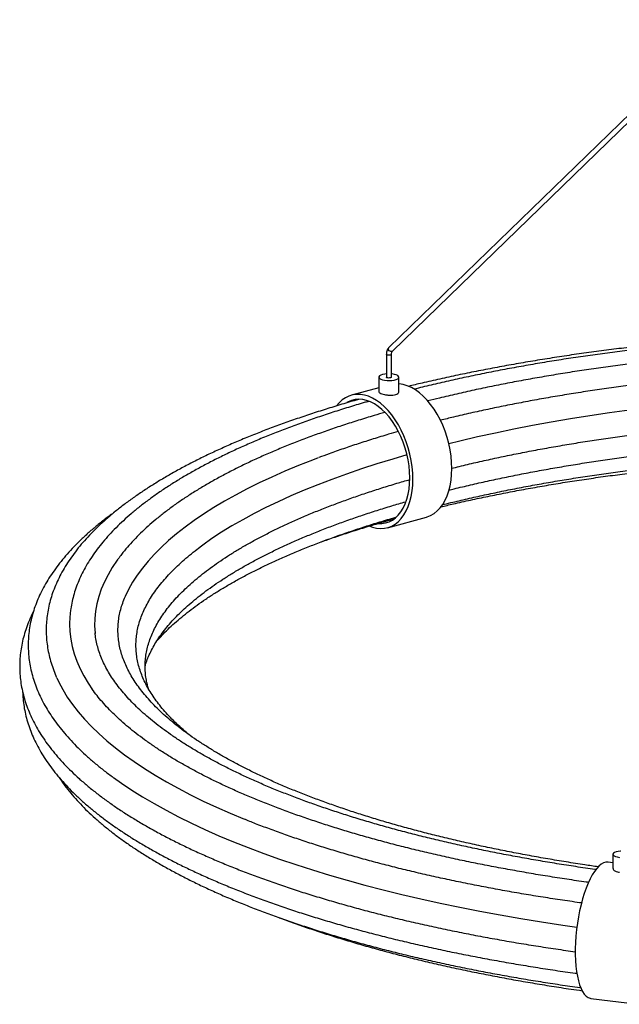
# Paper-space layout '_Dimétrica' of a CAD drawing. Header units: inches. Extents: x -21.2 to 21.2, y -8 to 47.8.
# Tile 1 of 4: x -21.2 to -7, y -7.8 to 15.3. Entities that reach past the tile are written whole.
import ezdxf

# ---------------------------------------------------------------- set-up
doc = ezdxf.new("R2010")
doc.units = ezdxf.units.IN
doc.header["$MEASUREMENT"] = 0

psp = doc.layouts.new('_Dimétrica')

# ---------------------------------------------------------------- linework, layer by layer
at = {"color": 7, "linetype": 'Continuous', "lineweight": 25}
for p, q in [((-3.695, 16.141), (-12.468, 7.629)), ((-12.386, 7.545), (-3.606, 16.062)), ((-12.526, 7.467), (-12.526, 6.934)), ((-12.408, 6.934), (-12.408, 7.467)), ((-12.703, 6.934), (-12.703, 6.593)), ((-12.231, 6.593), (-12.231, 6.934)), ((-12.703, 6.687), (-13.349, 6.511)), ((-12.499, 3.396), (-11.585, 3.645)), ((-7.196, -4.282), (-7.196, -4.618)), ((-7.196, -4.481), (-7.31, -4.467)), ((-7.714, -7.67), (-6.609, -7.809))]:
    psp.add_line(p, q, dxfattribs=at)
at = {"color": 7, "linetype": 'Continuous', "lineweight": 25, "flags": 128}
for points in [[(-12.429, 7.452), (-12.45, 7.448), (-12.473, 7.448), (-12.495, 7.45), (-12.513, 7.455), (-12.523, 7.461), (-12.526, 7.467)], [(-12.401, 7.536), (-12.421, 7.535), (-12.441, 7.542), (-12.459, 7.556), (-12.473, 7.575), (-12.479, 7.595), (-12.477, 7.614), (-12.468, 7.629)], [(-12.408, 7.467), (-12.408, 7.465), (-12.415, 7.458), (-12.429, 7.452)], [(-12.386, 7.545), (-12.386, 7.544), (-12.401, 7.536)], [(-12.616, 6.995), (-12.657, 6.981), (-12.686, 6.963), (-12.701, 6.944), (-12.701, 6.925), (-12.687, 6.905), (-12.659, 6.888), (-12.618, 6.874), (-12.569, 6.863), (-12.512, 6.857), (-12.453, 6.855), (-12.395, 6.859), (-12.341, 6.867), (-12.296, 6.88), (-12.26, 6.896), (-12.238, 6.914), (-12.231, 6.934), (-12.238, 6.953), (-12.259, 6.972), (-12.294, 6.988), (-12.339, 7), (-12.393, 7.009), (-12.408, 7.01)], [(-12.526, 7.01), (-12.566, 7.005), (-12.616, 6.995)], [(-12.429, 6.919), (-12.45, 6.915), (-12.473, 6.914), (-12.495, 6.917), (-12.513, 6.921), (-12.523, 6.928), (-12.526, 6.934)], [(-12.408, 6.934), (-12.408, 6.932), (-12.415, 6.925), (-12.429, 6.919)], [(-10.988, 4.786), (-10.992, 4.931), (-11.005, 5.077), (-11.028, 5.225), (-11.059, 5.373), (-11.098, 5.519), (-11.145, 5.662), (-11.2, 5.802), (-11.262, 5.936), (-11.331, 6.063), (-11.405, 6.183), (-11.485, 6.295), (-11.569, 6.397), (-11.658, 6.488), (-11.749, 6.568), (-11.843, 6.636), (-11.938, 6.692), (-12.034, 6.734), (-12.129, 6.763), (-12.224, 6.778), (-12.231, 6.779)], [(-10.988, 4.786), (-10.992, 4.931), (-11.005, 5.077), (-11.028, 5.225), (-11.059, 5.373), (-11.098, 5.519), (-11.145, 5.662), (-11.2, 5.802), (-11.262, 5.936), (-11.331, 6.063), (-11.405, 6.183), (-11.485, 6.295), (-11.569, 6.397), (-11.658, 6.488), (-11.749, 6.568), (-11.843, 6.636), (-11.938, 6.692), (-12.034, 6.734), (-12.129, 6.763), (-12.224, 6.778), (-12.231, 6.779)], [(-11.902, 4.537), (-11.906, 4.681), (-11.92, 4.828), (-11.942, 4.976), (-11.973, 5.124), (-12.012, 5.27), (-12.059, 5.413), (-12.114, 5.552), (-12.176, 5.686), (-12.245, 5.814), (-12.319, 5.934), (-12.399, 6.045), (-12.483, 6.147), (-12.572, 6.239), (-12.663, 6.319), (-12.757, 6.387), (-12.852, 6.442), (-12.948, 6.485), (-13.043, 6.513), (-13.138, 6.529), (-13.231, 6.53), (-13.321, 6.518), (-13.407, 6.491), (-13.489, 6.452), (-13.567, 6.399), (-13.638, 6.333), (-13.699, 6.262)], [(-11.902, 4.537), (-11.906, 4.681), (-11.92, 4.828), (-11.942, 4.976), (-11.973, 5.124), (-12.012, 5.27), (-12.059, 5.413), (-12.114, 5.552), (-12.176, 5.686), (-12.245, 5.814), (-12.319, 5.934), (-12.399, 6.045), (-12.483, 6.147), (-12.572, 6.239), (-12.663, 6.319), (-12.757, 6.387), (-12.852, 6.442), (-12.948, 6.485), (-13.043, 6.513), (-13.138, 6.529), (-13.231, 6.53), (-13.321, 6.518), (-13.407, 6.491), (-13.489, 6.452), (-13.567, 6.399), (-13.638, 6.333), (-13.699, 6.262)], [(-11.976, 4.567), (-11.981, 4.705), (-11.994, 4.846), (-12.016, 4.987), (-12.046, 5.128), (-12.085, 5.267), (-12.131, 5.404), (-12.185, 5.536), (-12.246, 5.662), (-12.313, 5.783), (-12.386, 5.895), (-12.463, 5.999), (-12.545, 6.092), (-12.631, 6.176), (-12.719, 6.247), (-12.81, 6.307), (-12.901, 6.354), (-12.993, 6.388), (-13.083, 6.409), (-13.173, 6.416), (-13.26, 6.409), (-13.344, 6.389), (-13.424, 6.355), (-13.459, 6.335)], [(-11.976, 4.567), (-11.981, 4.705), (-11.994, 4.846), (-12.016, 4.987), (-12.046, 5.128), (-12.085, 5.267), (-12.131, 5.404), (-12.185, 5.536), (-12.246, 5.662), (-12.313, 5.783), (-12.386, 5.895), (-12.463, 5.999), (-12.545, 6.092), (-12.631, 6.176), (-12.719, 6.247), (-12.81, 6.307), (-12.901, 6.354), (-12.993, 6.388), (-13.083, 6.409), (-13.173, 6.416), (-13.26, 6.409), (-13.344, 6.389), (-13.424, 6.355), (-13.459, 6.335)], [(-4.311, 6.42), (-4.399, 6.413), (-4.889, 6.371), (-5.375, 6.324), (-5.858, 6.273), (-6.336, 6.217), (-6.809, 6.158), (-7.277, 6.093), (-7.74, 6.025), (-8.197, 5.952), (-8.648, 5.876), (-9.093, 5.795), (-9.531, 5.71), (-9.961, 5.621), (-10.384, 5.529), (-10.8, 5.432), (-11.058, 5.369)], [(-12.042, 5.108), (-12.378, 5.01), (-12.75, 4.895), (-13.113, 4.778), (-13.465, 4.657), (-13.808, 4.532), (-14.141, 4.405), (-14.463, 4.275), (-14.774, 4.142), (-15.074, 4.006), (-15.363, 3.867), (-15.64, 3.726), (-15.906, 3.582), (-16.16, 3.436), (-16.402, 3.288), (-16.631, 3.138), (-16.848, 2.985), (-16.941, 2.917)], [(-14.128, 5.038), (-14.266, 4.986), (-14.595, 4.855), (-14.914, 4.722), (-15.221, 4.586), (-15.518, 4.447), (-15.803, 4.306), (-16.076, 4.162), (-16.338, 4.016), (-16.587, 3.867), (-16.825, 3.716), (-17.05, 3.563), (-17.262, 3.408), (-17.462, 3.252), (-17.649, 3.093), (-17.824, 2.933), (-17.985, 2.771), (-18.133, 2.608), (-18.267, 2.444), (-18.388, 2.279), (-18.496, 2.112), (-18.59, 1.945), (-18.671, 1.776), (-18.678, 1.76)], [(-11.585, 3.645), (-11.569, 3.65), (-11.485, 3.683), (-11.405, 3.729), (-11.331, 3.789), (-11.262, 3.86), (-11.2, 3.944), (-11.145, 4.039), (-11.098, 4.144), (-11.059, 4.258), (-11.028, 4.38), (-11.005, 4.51), (-10.992, 4.646), (-10.988, 4.786)], [(-11.585, 3.645), (-11.569, 3.65), (-11.485, 3.683), (-11.405, 3.729), (-11.331, 3.789), (-11.262, 3.86), (-11.2, 3.944), (-11.145, 4.039), (-11.098, 4.144), (-11.059, 4.258), (-11.028, 4.38), (-11.005, 4.51), (-10.992, 4.646), (-10.988, 4.786)], [(-12.918, 3.429), (-12.852, 3.406), (-12.757, 3.384), (-12.663, 3.376), (-12.572, 3.381), (-12.483, 3.401), (-12.399, 3.434), (-12.319, 3.48), (-12.245, 3.539), (-12.176, 3.611), (-12.114, 3.695), (-12.059, 3.789), (-12.012, 3.894), (-11.973, 4.008), (-11.942, 4.131), (-11.92, 4.261), (-11.906, 4.396), (-11.902, 4.537)], [(-12.918, 3.429), (-12.852, 3.406), (-12.757, 3.384), (-12.663, 3.376), (-12.572, 3.381), (-12.483, 3.401), (-12.399, 3.434), (-12.319, 3.48), (-12.245, 3.539), (-12.176, 3.611), (-12.114, 3.695), (-12.059, 3.789), (-12.012, 3.894), (-11.973, 4.008), (-11.942, 4.131), (-11.92, 4.261), (-11.906, 4.396), (-11.902, 4.537)], [(-12.709, 3.492), (-12.631, 3.493), (-12.545, 3.506), (-12.463, 3.533), (-12.386, 3.573), (-12.313, 3.626), (-12.246, 3.692), (-12.185, 3.769), (-12.131, 3.858), (-12.085, 3.956), (-12.046, 4.064), (-12.016, 4.18), (-11.994, 4.304), (-11.981, 4.433), (-11.976, 4.567)], [(-12.709, 3.492), (-12.631, 3.493), (-12.545, 3.506), (-12.463, 3.533), (-12.386, 3.573), (-12.313, 3.626), (-12.246, 3.692), (-12.185, 3.769), (-12.131, 3.858), (-12.085, 3.956), (-12.046, 4.064), (-12.016, 4.18), (-11.994, 4.304), (-11.981, 4.433), (-11.976, 4.567)], [(-18.843, 2.653), (-18.86, 2.629), (-18.974, 2.46), (-19.074, 2.291), (-19.16, 2.12), (-19.233, 1.949), (-19.292, 1.778), (-19.337, 1.605), (-19.369, 1.433), (-19.386, 1.26), (-19.39, 1.087), (-19.38, 0.915), (-19.379, 0.908)], [(-19.968, 1.361), (-19.973, 1.302), (-19.98, 1.127), (-19.973, 0.952), (-19.952, 0.777), (-19.918, 0.602), (-19.869, 0.428), (-19.807, 0.254), (-19.732, 0.081), (-19.642, -0.091), (-19.539, -0.263), (-19.437, -0.414)], [(-20.279, -0.135), (-20.233, -0.234), (-20.139, -0.41), (-20.032, -0.586), (-19.911, -0.76), (-19.776, -0.933), (-19.628, -1.105), (-19.466, -1.276), (-19.291, -1.445), (-19.102, -1.612), (-18.901, -1.778), (-18.686, -1.942), (-18.459, -2.104), (-18.219, -2.264), (-17.967, -2.422), (-17.702, -2.578), (-17.426, -2.731), (-17.137, -2.882), (-16.836, -3.03), (-16.524, -3.176), (-16.201, -3.319), (-15.867, -3.458)], [(-18.944, -2.481), (-18.761, -2.611), (-18.517, -2.773), (-18.261, -2.934), (-17.992, -3.092), (-17.71, -3.248), (-17.417, -3.401), (-17.111, -3.552), (-16.794, -3.7), (-16.466, -3.845), (-16.126, -3.987), (-15.775, -4.126), (-15.413, -4.262), (-15.041, -4.395), (-14.658, -4.525), (-14.265, -4.651), (-13.863, -4.774), (-13.451, -4.893), (-13.03, -5.008), (-12.6, -5.12), (-12.161, -5.228), (-11.714, -5.332), (-11.259, -5.433), (-10.796, -5.529), (-10.325, -5.621), (-9.848, -5.709), (-9.364, -5.793), (-8.874, -5.872), (-8.377, -5.948), (-8.045, -5.995)], [(-7.014, -4.205), (-7.022, -4.206), (-7.077, -4.214), (-7.124, -4.225), (-7.161, -4.241), (-7.185, -4.259), (-7.196, -4.278), (-7.191, -4.298), (-7.172, -4.317), (-7.139, -4.333), (-7.096, -4.346), (-7.043, -4.356)], [(-7.31, -4.467), (-7.316, -4.466), (-7.367, -4.468), (-7.419, -4.485), (-7.472, -4.515), (-7.526, -4.559), (-7.579, -4.616), (-7.632, -4.686), (-7.683, -4.768), (-7.734, -4.861), (-7.782, -4.965), (-7.828, -5.079), (-7.871, -5.201), (-7.911, -5.331), (-7.947, -5.468), (-7.98, -5.61), (-8.009, -5.756), (-8.033, -5.904), (-8.052, -6.054), (-8.067, -6.204), (-8.077, -6.353), (-8.082, -6.5), (-8.082, -6.642), (-8.077, -6.78), (-8.067, -6.911), (-8.052, -7.035), (-8.033, -7.151), (-8.009, -7.257), (-7.98, -7.352), (-7.947, -7.436), (-7.911, -7.509), (-7.871, -7.568), (-7.828, -7.615), (-7.782, -7.647), (-7.734, -7.666), (-7.714, -7.67)]]:
    psp.add_lwpolyline(points, dxfattribs=at)
at = {"color": 7, "linetype": 'Continuous', "lineweight": 25}
for points, knots in [([(-3.839, 7.904), (-3.84, 7.904), (-4.007, 7.894), (-4.337, 7.87), (-4.828, 7.833), (-5.316, 7.791), (-5.802, 7.745), (-6.283, 7.695), (-6.761, 7.641), (-7.235, 7.583), (-7.704, 7.521), (-8.169, 7.456), (-8.629, 7.386), (-9.084, 7.313), (-9.533, 7.236), (-9.977, 7.155), (-10.414, 7.071), (-10.845, 6.983), (-11.27, 6.891), (-11.659, 6.803), (-11.902, 6.744), (-12.009, 6.718)], [0, 0, 0, 0, 0.000429, 0.056587, 0.112747, 0.168911, 0.225079, 0.281251, 0.337428, 0.39361, 0.449799, 0.505994, 0.562196, 0.618406, 0.674625, 0.730852, 0.78709, 0.843338, 0.899598, 0.955871, 1, 1, 1, 1]), ([(-3.859, 7.843), (-3.986, 7.835), (-4.275, 7.816), (-4.723, 7.78), (-5.205, 7.739), (-5.683, 7.693), (-6.158, 7.644), (-6.629, 7.59), (-7.096, 7.533), (-7.558, 7.471), (-8.016, 7.406), (-8.469, 7.337), (-8.917, 7.264), (-9.359, 7.187), (-9.795, 7.107), (-10.226, 7.022), (-10.65, 6.935), (-11.067, 6.843), (-11.476, 6.749), (-11.742, 6.684), (-11.874, 6.651)], [0, 0, 0, 0, 0.043786, 0.100032, 0.156281, 0.212534, 0.268792, 0.325055, 0.381324, 0.437599, 0.493881, 0.550171, 0.606468, 0.662775, 0.719092, 0.775419, 0.831757, 0.888108, 0.944472, 1, 1, 1, 1]), ([(-12.468, 7.629), (-12.474, 7.623), (-12.49, 7.606), (-12.509, 7.571), (-12.522, 7.525), (-12.526, 7.489), (-12.526, 7.469), (-12.526, 7.467)], [0, 0, 0, 0, 0.167006, 0.424191, 0.692429, 0.962559, 1, 1, 1, 1]), ([(-12.408, 7.467), (-12.408, 7.473), (-12.407, 7.492), (-12.402, 7.517), (-12.393, 7.537), (-12.388, 7.542), (-12.386, 7.545)], [0, 0, 0, 0, 0.162056, 0.4741, 0.779721, 1, 1, 1, 1]), ([(-3.967, 7.522), (-4.029, 7.517), (-4.251, 7.502), (-4.631, 7.472), (-5.106, 7.431), (-5.577, 7.385), (-6.045, 7.336), (-6.509, 7.283), (-6.969, 7.225), (-7.424, 7.164), (-7.875, 7.099), (-8.32, 7.03), (-8.761, 6.957), (-9.196, 6.881), (-9.625, 6.801), (-10.048, 6.717), (-10.464, 6.63), (-10.874, 6.538), (-11.237, 6.454), (-11.46, 6.398), (-11.551, 6.375)], [0, 0, 0, 0, 0.0226798, 0.0811622, 0.1396487, 0.1981397, 0.2566358, 0.3151376, 0.3736457, 0.4321607, 0.4906833, 0.5492142, 0.6077541, 0.666304, 0.7248645, 0.7834367, 0.8420216, 0.9006201, 0.9592334, 1, 1, 1, 1]), ([(-4.128, 7.012), (-4.203, 7.007), (-4.436, 6.99), (-4.823, 6.956), (-5.291, 6.913), (-5.755, 6.866), (-6.215, 6.814), (-6.671, 6.759), (-7.123, 6.699), (-7.57, 6.636), (-8.012, 6.569), (-8.45, 6.498), (-8.881, 6.424), (-9.307, 6.345), (-9.727, 6.263), (-10.14, 6.178), (-10.547, 6.089), (-10.919, 6.003), (-11.152, 5.945), (-11.254, 5.92)], [0, 0, 0, 0, 0.029205, 0.090651, 0.152101, 0.213557, 0.275019, 0.336488, 0.397964, 0.459447, 0.52094, 0.582442, 0.643955, 0.705479, 0.767015, 0.828565, 0.89013, 0.95171, 1, 1, 1, 1]), ([(-12.7, 6.593), (-12.701, 6.591), (-12.704, 6.581), (-12.682, 6.564), (-12.636, 6.543), (-12.569, 6.525), (-12.492, 6.512), (-12.412, 6.508), (-12.337, 6.516), (-12.278, 6.534), (-12.238, 6.562), (-12.233, 6.583), (-12.231, 6.593)], [0, 0, 0, 0, 0.038669, 0.146449, 0.253453, 0.359646, 0.466233, 0.573813, 0.68146, 0.788112, 0.894268, 1, 1, 1, 1]), ([(-13.182, 6.409), (-13.217, 6.4), (-13.382, 6.354), (-13.668, 6.268), (-14.041, 6.153), (-14.405, 6.035), (-14.76, 5.913), (-15.107, 5.789), (-15.445, 5.661), (-15.773, 5.531), (-16.092, 5.398), (-16.402, 5.261), (-16.701, 5.123), (-16.991, 4.981), (-17.271, 4.837), (-17.54, 4.69), (-17.799, 4.54), (-18.047, 4.388), (-18.285, 4.234), (-18.511, 4.077), (-18.727, 3.918), (-18.931, 3.757), (-19.123, 3.593), (-19.304, 3.428), (-19.473, 3.26), (-19.631, 3.09), (-19.775, 2.919), (-19.908, 2.745), (-20.028, 2.571), (-20.135, 2.395), (-20.229, 2.218), (-20.311, 2.04), (-20.38, 1.862), (-20.435, 1.684), (-20.478, 1.505), (-20.509, 1.326), (-20.526, 1.148), (-20.531, 0.97), (-20.524, 0.792), (-20.504, 0.614), (-20.472, 0.437), (-20.427, 0.26), (-20.37, 0.084), (-20.321, -0.045), (-20.288, -0.114), (-20.283, -0.126)], [0, 0, 0, 0, 0.006535, 0.030921, 0.055316, 0.079719, 0.104133, 0.128557, 0.152992, 0.17744, 0.2019, 0.226373, 0.25086, 0.275362, 0.299879, 0.324411, 0.348958, 0.37352, 0.398096, 0.422685, 0.447282, 0.471885, 0.496485, 0.521074, 0.545641, 0.570172, 0.594651, 0.619058, 0.643373, 0.667575, 0.691643, 0.715561, 0.73932, 0.762916, 0.786359, 0.809667, 0.832866, 0.855991, 0.879084, 0.902177, 0.925308, 0.948514, 0.971831, 0.995282, 1, 1, 1, 1]), ([(-12.94, 6.365), (-12.976, 6.355), (-13.138, 6.309), (-13.42, 6.224), (-13.786, 6.109), (-14.142, 5.991), (-14.489, 5.87), (-14.828, 5.746), (-15.158, 5.619), (-15.478, 5.489), (-15.789, 5.356), (-16.09, 5.221), (-16.382, 5.083), (-16.663, 4.942), (-16.934, 4.798), (-17.195, 4.652), (-17.445, 4.503), (-17.685, 4.352), (-17.914, 4.198), (-18.131, 4.042), (-18.338, 3.884), (-18.533, 3.723), (-18.716, 3.56), (-18.888, 3.395), (-19.048, 3.228), (-19.196, 3.059), (-19.331, 2.889), (-19.453, 2.717), (-19.564, 2.543), (-19.661, 2.369), (-19.745, 2.194), (-19.817, 2.018), (-19.875, 1.841), (-19.921, 1.665), (-19.951, 1.509), (-19.961, 1.412), (-19.965, 1.374)], [0, 0, 0, 0, 0.008497, 0.038953, 0.069421, 0.0999, 0.130393, 0.1609, 0.191422, 0.221959, 0.252514, 0.283086, 0.313676, 0.344286, 0.374916, 0.405566, 0.436235, 0.466923, 0.497628, 0.528347, 0.559076, 0.589806, 0.620527, 0.651224, 0.681883, 0.712482, 0.742998, 0.773403, 0.80367, 0.833772, 0.863685, 0.893394, 0.922893, 0.952189, 0.981302, 1, 1, 1, 1]), ([(-12.561, 6.105), (-12.645, 6.081), (-12.855, 6.021), (-13.18, 5.921), (-13.537, 5.807), (-13.885, 5.689), (-14.225, 5.568), (-14.555, 5.445), (-14.876, 5.318), (-15.188, 5.189), (-15.491, 5.057), (-15.783, 4.922), (-16.066, 4.784), (-16.338, 4.643), (-16.601, 4.5), (-16.853, 4.355), (-17.094, 4.207), (-17.324, 4.056), (-17.544, 3.903), (-17.752, 3.747), (-17.949, 3.59), (-18.135, 3.43), (-18.309, 3.268), (-18.471, 3.103), (-18.62, 2.937), (-18.742, 2.791), (-18.808, 2.699), (-18.833, 2.664)], [0, 0, 0, 0, 0.027834, 0.068801, 0.109785, 0.150785, 0.191805, 0.232845, 0.273906, 0.31499, 0.356098, 0.397232, 0.438392, 0.47958, 0.520795, 0.562039, 0.603309, 0.644605, 0.685922, 0.727255, 0.768597, 0.809931, 0.85124, 0.892503, 0.933693, 0.974778, 1, 1, 1, 1]), ([(-10.99, 4.791), (-10.931, 4.806), (-10.745, 4.853), (-10.424, 4.928), (-10.03, 5.016), (-9.629, 5.1), (-9.221, 5.182), (-8.806, 5.259), (-8.386, 5.333), (-7.959, 5.404), (-7.528, 5.471), (-7.091, 5.534), (-6.649, 5.593), (-6.202, 5.649), (-5.751, 5.7), (-5.297, 5.748), (-4.875, 5.789), (-4.604, 5.811), (-4.486, 5.821)], [0, 0, 0, 0, 0.030943, 0.096488, 0.162053, 0.227637, 0.293238, 0.358856, 0.424488, 0.490133, 0.555792, 0.621461, 0.687141, 0.752831, 0.818529, 0.884236, 0.949949, 1, 1, 1, 1]), ([(-12.243, 5.657), (-12.32, 5.635), (-12.521, 5.577), (-12.837, 5.481), (-13.191, 5.369), (-13.536, 5.253), (-13.845, 5.144), (-14.035, 5.073), (-14.115, 5.043)], [0, 0, 0, 0, 0.115831, 0.302092, 0.488429, 0.674847, 0.861352, 1, 1, 1, 1]), ([(-11.053, 4.279), (-11.013, 4.289), (-10.846, 4.331), (-10.545, 4.402), (-10.152, 4.491), (-9.751, 4.577), (-9.343, 4.659), (-8.929, 4.737), (-8.508, 4.812), (-8.082, 4.884), (-7.651, 4.951), (-7.214, 5.015), (-6.772, 5.076), (-6.325, 5.132), (-5.874, 5.185), (-5.419, 5.233), (-5.006, 5.274), (-4.743, 5.297), (-4.635, 5.306)], [0, 0, 0, 0, 0.021381, 0.087829, 0.154298, 0.220786, 0.287291, 0.353814, 0.420351, 0.486902, 0.553466, 0.620042, 0.686628, 0.753225, 0.81983, 0.886444, 0.953065, 1, 1, 1, 1]), ([(-11.244, 3.885), (-11.147, 3.909), (-10.918, 3.963), (-10.548, 4.046), (-10.138, 4.133), (-9.72, 4.216), (-9.296, 4.296), (-8.866, 4.373), (-8.43, 4.446), (-7.989, 4.515), (-7.543, 4.58), (-7.091, 4.642), (-6.635, 4.7), (-6.174, 4.754), (-5.71, 4.804), (-5.241, 4.85), (-4.922, 4.879), (-4.758, 4.892), (-4.752, 4.893)], [0, 0, 0, 0, 0.04989, 0.117496, 0.185121, 0.252762, 0.320419, 0.38809, 0.455774, 0.523471, 0.591178, 0.658896, 0.726624, 0.79436, 0.862103, 0.929854, 0.997611, 1, 1, 1, 1]), ([(-11.213, 3.934), (-11.146, 3.951), (-10.951, 3.999), (-10.62, 4.076), (-10.221, 4.165), (-9.815, 4.251), (-9.402, 4.333), (-8.983, 4.411), (-8.557, 4.486), (-8.126, 4.557), (-7.689, 4.624), (-7.247, 4.688), (-6.801, 4.748), (-6.349, 4.804), (-5.894, 4.857), (-5.434, 4.905), (-5.046, 4.943), (-4.811, 4.963), (-4.73, 4.97)], [0, 0, 0, 0, 0.034777, 0.101178, 0.167599, 0.234038, 0.300494, 0.366966, 0.433453, 0.499952, 0.566464, 0.632987, 0.69952, 0.766063, 0.832615, 0.899174, 0.96574, 1, 1, 1, 1]), ([(-18.121, -0.395), (-18.131, -0.363), (-18.155, -0.282), (-18.181, -0.153), (-18.199, -0.007), (-18.205, 0.14), (-18.198, 0.287), (-18.179, 0.435), (-18.148, 0.583), (-18.104, 0.73), (-18.049, 0.877), (-17.981, 1.023), (-17.902, 1.168), (-17.812, 1.313), (-17.709, 1.457), (-17.596, 1.6), (-17.47, 1.743), (-17.333, 1.886), (-17.185, 2.028), (-17.024, 2.169), (-16.853, 2.309), (-16.67, 2.448), (-16.475, 2.586), (-16.269, 2.723), (-16.052, 2.858), (-15.824, 2.992), (-15.585, 3.124), (-15.335, 3.255), (-15.075, 3.384), (-14.804, 3.511), (-14.523, 3.635), (-14.231, 3.758), (-13.93, 3.878), (-13.619, 3.995), (-13.299, 4.11), (-12.97, 4.223), (-12.631, 4.332), (-12.301, 4.434), (-12.08, 4.498), (-11.978, 4.527)], [0, 0, 0, 0, 0.018774, 0.047068, 0.075667, 0.104523, 0.133536, 0.162547, 0.191395, 0.21998, 0.248254, 0.276214, 0.303886, 0.331313, 0.358543, 0.38562, 0.412582, 0.439464, 0.46629, 0.493083, 0.519859, 0.546629, 0.5734, 0.600179, 0.62697, 0.653778, 0.680604, 0.707448, 0.734313, 0.761197, 0.7881, 0.815022, 0.841962, 0.868918, 0.895891, 0.922878, 0.94988, 0.976895, 1, 1, 1, 1]), ([(-18.202, 0.143), (-18.198, 0.158), (-18.181, 0.221), (-18.137, 0.333), (-18.072, 0.479), (-17.994, 0.625), (-17.905, 0.77), (-17.803, 0.914), (-17.691, 1.058), (-17.567, 1.202), (-17.431, 1.345), (-17.283, 1.487), (-17.124, 1.628), (-16.954, 1.769), (-16.772, 1.908), (-16.579, 2.047), (-16.374, 2.184), (-16.158, 2.32), (-15.931, 2.455), (-15.693, 2.588), (-15.444, 2.719), (-15.185, 2.848), (-14.915, 2.976), (-14.635, 3.101), (-14.345, 3.224), (-14.044, 3.345), (-13.734, 3.463), (-13.415, 3.579), (-13.086, 3.692), (-12.748, 3.802), (-12.411, 3.907), (-12.181, 3.974), (-12.071, 4.006)], [0, 0, 0, 0, 0.010457, 0.046268, 0.081682, 0.116729, 0.151461, 0.185938, 0.220215, 0.254343, 0.288363, 0.322312, 0.356214, 0.390092, 0.423961, 0.457831, 0.491709, 0.525602, 0.559515, 0.593451, 0.62741, 0.661395, 0.695403, 0.729437, 0.763493, 0.797573, 0.831673, 0.865794, 0.899934, 0.934092, 0.968267, 1, 1, 1, 1]), ([(-18.922, 3.762), (-18.99, 3.712), (-19.131, 3.609), (-19.33, 3.45), (-19.525, 3.285), (-19.707, 3.118), (-19.877, 2.948), (-20.036, 2.777), (-20.182, 2.604), (-20.316, 2.429), (-20.437, 2.253), (-20.546, 2.076), (-20.642, 1.897), (-20.725, 1.718), (-20.795, 1.538), (-20.852, 1.358), (-20.897, 1.178), (-20.929, 0.998), (-20.948, 0.818), (-20.954, 0.638), (-20.949, 0.458), (-20.93, 0.279), (-20.9, 0.1), (-20.856, -0.079), (-20.801, -0.256), (-20.733, -0.434), (-20.653, -0.611), (-20.559, -0.787), (-20.454, -0.962), (-20.336, -1.137), (-20.205, -1.31), (-20.062, -1.482), (-19.906, -1.653), (-19.739, -1.822), (-19.559, -1.989), (-19.368, -2.154), (-19.166, -2.317), (-19.022, -2.424), (-18.95, -2.477)], [0, 0, 0, 0, 0.0264464, 0.0549961, 0.0835427, 0.1120763, 0.1405847, 0.1690527, 0.1974618, 0.2257908, 0.2540165, 0.282115, 0.3100639, 0.3378447, 0.3654454, 0.3928634, 0.4201065, 0.4471939, 0.4741553, 0.5010294, 0.5278607, 0.5546891, 0.5815537, 0.6084989, 0.6355633, 0.6627767, 0.690159, 0.7177195, 0.7454569, 0.7733614, 0.8014161, 0.8296002, 0.8578908, 0.8862653, 0.9147026, 0.9431841, 0.9716942, 1, 1, 1, 1]), ([(-17.924, 0.735), (-17.885, 0.779), (-17.803, 0.87), (-17.664, 1.01), (-17.51, 1.153), (-17.344, 1.295), (-17.167, 1.437), (-16.978, 1.577), (-16.778, 1.717), (-16.566, 1.855), (-16.343, 1.991), (-16.11, 2.126), (-15.865, 2.26), (-15.609, 2.391), (-15.343, 2.521), (-15.067, 2.649), (-14.78, 2.774), (-14.484, 2.898), (-14.177, 3.019), (-13.861, 3.137), (-13.536, 3.253), (-13.201, 3.366), (-12.857, 3.477), (-12.558, 3.569), (-12.37, 3.623), (-12.303, 3.642)], [0, 0, 0, 0, 0.040315, 0.08481, 0.12923, 0.173605, 0.217959, 0.262309, 0.306663, 0.351033, 0.395425, 0.439843, 0.484291, 0.528771, 0.573282, 0.617824, 0.662397, 0.706999, 0.75163, 0.796287, 0.84097, 0.885677, 0.930406, 0.975155, 1, 1, 1, 1]), ([(-14.051, 3.065), (-14.001, 3.083), (-13.842, 3.14), (-13.563, 3.234), (-13.215, 3.346), (-12.858, 3.455), (-12.569, 3.54), (-12.396, 3.587), (-12.348, 3.601)], [0, 0, 0, 0, 0.093671, 0.30013, 0.506687, 0.713338, 0.920074, 1, 1, 1, 1]), ([(-17.16, -1.477), (-17.183, -1.459), (-17.263, -1.393), (-17.39, -1.28), (-17.539, -1.138), (-17.677, -0.995), (-17.802, -0.852), (-17.916, -0.709), (-18.018, -0.565), (-18.109, -0.421), (-18.188, -0.278), (-18.255, -0.133), (-18.312, 0.011), (-18.356, 0.156), (-18.389, 0.302), (-18.41, 0.449), (-18.419, 0.596), (-18.416, 0.745), (-18.401, 0.893), (-18.373, 1.042), (-18.333, 1.191), (-18.28, 1.339), (-18.216, 1.486), (-18.14, 1.632), (-18.052, 1.778), (-17.953, 1.923), (-17.842, 2.068), (-17.72, 2.212), (-17.586, 2.356), (-17.441, 2.498), (-17.284, 2.641), (-17.114, 2.782), (-16.995, 2.877), (-16.93, 2.924), (-16.928, 2.926)], [0, 0, 0, 0, 0.012621, 0.044569, 0.076523, 0.108498, 0.140512, 0.17259, 0.204762, 0.237067, 0.269549, 0.302258, 0.335246, 0.368563, 0.402242, 0.436284, 0.470647, 0.50523, 0.53987, 0.574361, 0.608571, 0.642428, 0.675913, 0.709048, 0.741879, 0.774461, 0.806847, 0.839085, 0.871214, 0.90327, 0.935279, 0.96726, 0.999231, 1, 1, 1, 1]), ([(-7.54, -4.578), (-7.647, -4.563), (-7.902, -4.526), (-8.299, -4.463), (-8.732, -4.391), (-9.159, -4.315), (-9.58, -4.236), (-9.995, -4.153), (-10.403, -4.066), (-10.804, -3.977), (-11.198, -3.884), (-11.585, -3.787), (-11.963, -3.688), (-12.334, -3.585), (-12.697, -3.479), (-13.051, -3.371), (-13.396, -3.259), (-13.732, -3.145), (-14.059, -3.028), (-14.377, -2.909), (-14.685, -2.787), (-14.983, -2.662), (-15.272, -2.536), (-15.549, -2.407), (-15.817, -2.276), (-16.074, -2.143), (-16.32, -2.009), (-16.555, -1.873), (-16.779, -1.735), (-16.992, -1.596), (-17.193, -1.456), (-17.383, -1.314), (-17.562, -1.172), (-17.729, -1.029), (-17.884, -0.885), (-18.028, -0.74), (-18.159, -0.595), (-18.28, -0.45), (-18.388, -0.305), (-18.485, -0.159), (-18.57, -0.014), (-18.644, 0.132), (-18.706, 0.279), (-18.757, 0.425), (-18.796, 0.573), (-18.824, 0.721), (-18.839, 0.87), (-18.843, 1.02), (-18.834, 1.171), (-18.812, 1.322), (-18.779, 1.472), (-18.731, 1.622), (-18.696, 1.722), (-18.672, 1.773), (-18.672, 1.773)], [0, 0, 0, 0, 0.014086, 0.033687, 0.053285, 0.072879, 0.092469, 0.112056, 0.131638, 0.151215, 0.170787, 0.190353, 0.209914, 0.229468, 0.249015, 0.268554, 0.288086, 0.307608, 0.327122, 0.346625, 0.366118, 0.385599, 0.405069, 0.424526, 0.44397, 0.463401, 0.482817, 0.502219, 0.521608, 0.540983, 0.560347, 0.5797, 0.599047, 0.618391, 0.637736, 0.65709, 0.676463, 0.695867, 0.715319, 0.734839, 0.754452, 0.774184, 0.794066, 0.814128, 0.834393, 0.854872, 0.875554, 0.896397, 0.917329, 0.938232, 0.959012, 0.979605, 0.999985, 1, 1, 1, 1]), ([(-20.829, 1.426), (-20.833, 1.418), (-20.869, 1.351), (-20.925, 1.224), (-20.996, 1.043), (-21.053, 0.862), (-21.098, 0.681), (-21.129, 0.5), (-21.148, 0.319), (-21.155, 0.139), (-21.149, -0.042), (-21.131, -0.222), (-21.1, -0.401), (-21.057, -0.58), (-21.001, -0.759), (-20.933, -0.937), (-20.853, -1.115), (-20.76, -1.292), (-20.654, -1.468), (-20.536, -1.644), (-20.405, -1.818), (-20.262, -1.991), (-20.106, -2.162), (-19.939, -2.332), (-19.759, -2.5), (-19.568, -2.666), (-19.364, -2.83), (-19.15, -2.992), (-18.924, -3.152), (-18.687, -3.309), (-18.439, -3.464), (-18.18, -3.617), (-17.911, -3.767), (-17.631, -3.914), (-17.341, -4.059), (-17.042, -4.202), (-16.732, -4.341), (-16.412, -4.478), (-16.083, -4.612), (-15.745, -4.743), (-15.398, -4.871), (-15.041, -4.996), (-14.676, -5.118), (-14.303, -5.236), (-13.921, -5.352), (-13.531, -5.464), (-13.133, -5.574), (-12.728, -5.679), (-12.315, -5.782), (-11.895, -5.881), (-11.469, -5.976), (-11.035, -6.068), (-10.595, -6.156), (-10.149, -6.241), (-9.697, -6.322), (-9.24, -6.399), (-8.776, -6.472), (-8.391, -6.53), (-8.158, -6.562), (-8.083, -6.573)], [0, 0, 0, 0, 0.002279, 0.02011, 0.037826, 0.055426, 0.072916, 0.090307, 0.107619, 0.124876, 0.142105, 0.159333, 0.176584, 0.193886, 0.211263, 0.228735, 0.246313, 0.264005, 0.281809, 0.299718, 0.317724, 0.335811, 0.353967, 0.372177, 0.390427, 0.408705, 0.427002, 0.44531, 0.463621, 0.481932, 0.500236, 0.518534, 0.536822, 0.555101, 0.573369, 0.591627, 0.609875, 0.628112, 0.64634, 0.664558, 0.682767, 0.700968, 0.719161, 0.737347, 0.755526, 0.773698, 0.791864, 0.810024, 0.828179, 0.846329, 0.864475, 0.882617, 0.900754, 0.918888, 0.937019, 0.955146, 0.973271, 0.991393, 1, 1, 1, 1]), ([(-7.595, -4.642), (-7.604, -4.641), (-7.763, -4.619), (-8.07, -4.573), (-8.516, -4.504), (-8.955, -4.431), (-9.389, -4.354), (-9.817, -4.274), (-10.239, -4.19), (-10.653, -4.103), (-11.061, -4.012), (-11.462, -3.918), (-11.855, -3.821), (-12.241, -3.721), (-12.619, -3.617), (-12.988, -3.51), (-13.349, -3.401), (-13.701, -3.288), (-14.045, -3.173), (-14.379, -3.055), (-14.704, -2.934), (-15.02, -2.811), (-15.325, -2.686), (-15.621, -2.558), (-15.906, -2.428), (-16.181, -2.296), (-16.446, -2.162), (-16.699, -2.026), (-16.942, -1.888), (-17.174, -1.749), (-17.395, -1.609), (-17.604, -1.467), (-17.802, -1.323), (-17.989, -1.179), (-18.164, -1.034), (-18.327, -0.888), (-18.479, -0.742), (-18.619, -0.595), (-18.747, -0.447), (-18.864, -0.3), (-18.969, -0.152), (-19.062, -0.004), (-19.144, 0.145), (-19.214, 0.293), (-19.273, 0.442), (-19.32, 0.592), (-19.355, 0.742), (-19.374, 0.851), (-19.378, 0.911), (-19.379, 0.92)], [0, 0, 0, 0, 0.0011694, 0.0233171, 0.0454616, 0.0676027, 0.08974, 0.1118733, 0.1340022, 0.1561264, 0.1782454, 0.2003589, 0.2224664, 0.2445675, 0.2666616, 0.2887483, 0.310827, 0.332897, 0.3549578, 0.3770087, 0.3990489, 0.4210779, 0.4430949, 0.4650992, 0.4870901, 0.509067, 0.5310293, 0.5529767, 0.5749088, 0.5968259, 0.6187284, 0.6406173, 0.6624944, 0.6843626, 0.7062258, 0.7280885, 0.7499568, 0.7718399, 0.79375, 0.8157025, 0.837717, 0.859817, 0.8820302, 0.9043874, 0.9269206, 0.9496593, 0.9726238, 0.9958171, 1, 1, 1, 1]), ([(-21.084, -0.461), (-21.081, -0.517), (-21.076, -0.634), (-21.053, -0.811), (-21.019, -0.99), (-20.971, -1.169), (-20.911, -1.347), (-20.839, -1.525), (-20.754, -1.702), (-20.657, -1.879), (-20.547, -2.054), (-20.425, -2.229), (-20.29, -2.402), (-20.143, -2.575), (-19.983, -2.745), (-19.811, -2.914), (-19.627, -3.081), (-19.432, -3.246), (-19.225, -3.409), (-19.007, -3.57), (-18.777, -3.729), (-18.536, -3.885), (-18.285, -4.039), (-18.022, -4.191), (-17.75, -4.34), (-17.467, -4.486), (-17.173, -4.63), (-16.87, -4.771), (-16.557, -4.909), (-16.234, -5.044), (-15.902, -5.177), (-15.561, -5.306), (-15.211, -5.433), (-14.852, -5.557), (-14.484, -5.677), (-14.108, -5.795), (-13.723, -5.909), (-13.331, -6.02), (-12.931, -6.127), (-12.523, -6.232), (-12.108, -6.332), (-11.686, -6.43), (-11.257, -6.524), (-10.822, -6.614), (-10.38, -6.7), (-9.932, -6.783), (-9.479, -6.863), (-9.02, -6.938), (-8.555, -7.01), (-8.23, -7.058), (-8.058, -7.081), (-8.045, -7.083)], [0, 0, 0, 0, 0.018843, 0.038705, 0.058605, 0.078575, 0.09864, 0.11882, 0.139127, 0.159566, 0.180132, 0.200818, 0.221609, 0.24249, 0.263444, 0.284454, 0.305506, 0.326587, 0.347685, 0.368793, 0.389903, 0.41101, 0.432109, 0.453199, 0.474278, 0.495346, 0.516402, 0.537445, 0.558477, 0.579497, 0.600505, 0.621503, 0.642491, 0.66347, 0.68444, 0.705401, 0.726354, 0.7473, 0.768239, 0.789172, 0.810099, 0.83102, 0.851936, 0.872848, 0.893755, 0.914658, 0.935557, 0.956453, 0.977345, 0.998235, 1, 1, 1, 1]), ([(-7.772, -4.943), (-7.789, -4.941), (-7.96, -4.917), (-8.281, -4.87), (-8.733, -4.8), (-9.179, -4.726), (-9.619, -4.648), (-10.053, -4.567), (-10.481, -4.483), (-10.903, -4.395), (-11.317, -4.303), (-11.725, -4.208), (-12.125, -4.11), (-12.517, -4.009), (-12.902, -3.904), (-13.278, -3.797), (-13.646, -3.686), (-14.005, -3.573), (-14.356, -3.456), (-14.697, -3.337), (-15.029, -3.216), (-15.352, -3.092), (-15.665, -2.965), (-15.967, -2.836), (-16.26, -2.705), (-16.543, -2.571), (-16.815, -2.436), (-17.076, -2.299), (-17.327, -2.16), (-17.566, -2.019), (-17.795, -1.877), (-18.012, -1.733), (-18.218, -1.589), (-18.412, -1.443), (-18.595, -1.296), (-18.767, -1.148), (-18.926, -1), (-19.074, -0.85), (-19.21, -0.701), (-19.335, -0.552), (-19.408, -0.453), (-19.444, -0.404)], [0, 0, 0, 0, 0.002969, 0.029373, 0.055774, 0.082172, 0.108565, 0.134953, 0.161336, 0.187714, 0.214086, 0.240452, 0.266811, 0.293163, 0.319507, 0.345843, 0.372169, 0.398486, 0.424792, 0.451087, 0.477371, 0.503641, 0.529898, 0.556141, 0.582369, 0.60858, 0.634776, 0.660954, 0.687115, 0.713259, 0.739386, 0.765496, 0.791593, 0.817678, 0.843754, 0.869829, 0.895906, 0.921995, 0.948107, 0.97426, 1, 1, 1, 1]), ([(-20.231, -2.469), (-20.205, -2.508), (-20.141, -2.605), (-20.024, -2.758), (-19.882, -2.93), (-19.727, -3.1), (-19.56, -3.268), (-19.381, -3.434), (-19.19, -3.599), (-18.988, -3.761), (-18.774, -3.922), (-18.549, -4.08), (-18.313, -4.236), (-18.065, -4.389), (-17.808, -4.54), (-17.539, -4.688), (-17.261, -4.834), (-16.972, -4.977), (-16.673, -5.118), (-16.364, -5.256), (-16.046, -5.391), (-15.718, -5.523), (-15.381, -5.652), (-15.034, -5.778), (-14.679, -5.901), (-14.316, -6.021), (-13.943, -6.138), (-13.563, -6.252), (-13.175, -6.363), (-12.778, -6.47), (-12.375, -6.574), (-11.963, -6.674), (-11.545, -6.771), (-11.12, -6.864), (-10.689, -6.954), (-10.251, -7.04), (-9.807, -7.123), (-9.357, -7.202), (-8.902, -7.277), (-8.441, -7.348), (-8.124, -7.395), (-7.959, -7.417), (-7.952, -7.418)], [0, 0, 0, 0, 0.016952, 0.042507, 0.068182, 0.093956, 0.119807, 0.145716, 0.171667, 0.197643, 0.223635, 0.249632, 0.275625, 0.301611, 0.327585, 0.353547, 0.379493, 0.405425, 0.431342, 0.457243, 0.48313, 0.509002, 0.534861, 0.560707, 0.586541, 0.612364, 0.638176, 0.663978, 0.68977, 0.715554, 0.74133, 0.767098, 0.792859, 0.818614, 0.844363, 0.870106, 0.895844, 0.921577, 0.947306, 0.973031, 0.998752, 1, 1, 1, 1]), ([(-7.936, -5.426), (-7.951, -5.424), (-8.121, -5.401), (-8.443, -5.354), (-8.9, -5.283), (-9.351, -5.209), (-9.796, -5.13), (-10.235, -5.049), (-10.668, -4.963), (-11.095, -4.875), (-11.514, -4.782), (-11.927, -4.687), (-12.332, -4.588), (-12.729, -4.486), (-13.119, -4.381), (-13.5, -4.273), (-13.874, -4.161), (-14.238, -4.047), (-14.594, -3.93), (-14.941, -3.81), (-15.278, -3.688), (-15.59, -3.569), (-15.786, -3.491), (-15.875, -3.454)], [0, 0, 0, 0, 0.004744, 0.054991, 0.105231, 0.155463, 0.205688, 0.255904, 0.306111, 0.356309, 0.406495, 0.45667, 0.506833, 0.556982, 0.607117, 0.657237, 0.70734, 0.757425, 0.807492, 0.857538, 0.907562, 0.957563, 1, 1, 1, 1]), ([(-7.195, -4.618), (-7.193, -4.627), (-7.19, -4.647), (-7.153, -4.676), (-7.101, -4.697), (-7.06, -4.703), (-7.043, -4.706)], [0, 0, 0, 0, 0.248848, 0.527216, 0.80693, 1, 1, 1, 1]), ([(-15.059, -5.768), (-15.052, -5.771), (-14.934, -5.816), (-14.697, -5.902), (-14.348, -6.024), (-13.989, -6.143), (-13.622, -6.258), (-13.246, -6.371), (-12.863, -6.48), (-12.472, -6.586), (-12.073, -6.689), (-11.667, -6.788), (-11.254, -6.883), (-10.834, -6.976), (-10.407, -7.064), (-9.974, -7.149), (-9.535, -7.231), (-9.091, -7.308), (-8.64, -7.382), (-8.249, -7.443), (-8.007, -7.477), (-7.918, -7.49)], [0, 0, 0, 0, 0.003748, 0.060592, 0.117409, 0.174201, 0.230968, 0.287713, 0.344437, 0.401142, 0.457828, 0.514498, 0.571151, 0.627791, 0.684417, 0.741031, 0.797633, 0.854224, 0.910806, 0.967379, 1, 1, 1, 1])]:
    psp.add_open_spline(points, degree=3, knots=knots, dxfattribs=at)

doc.saveas('drawing.dxf')
